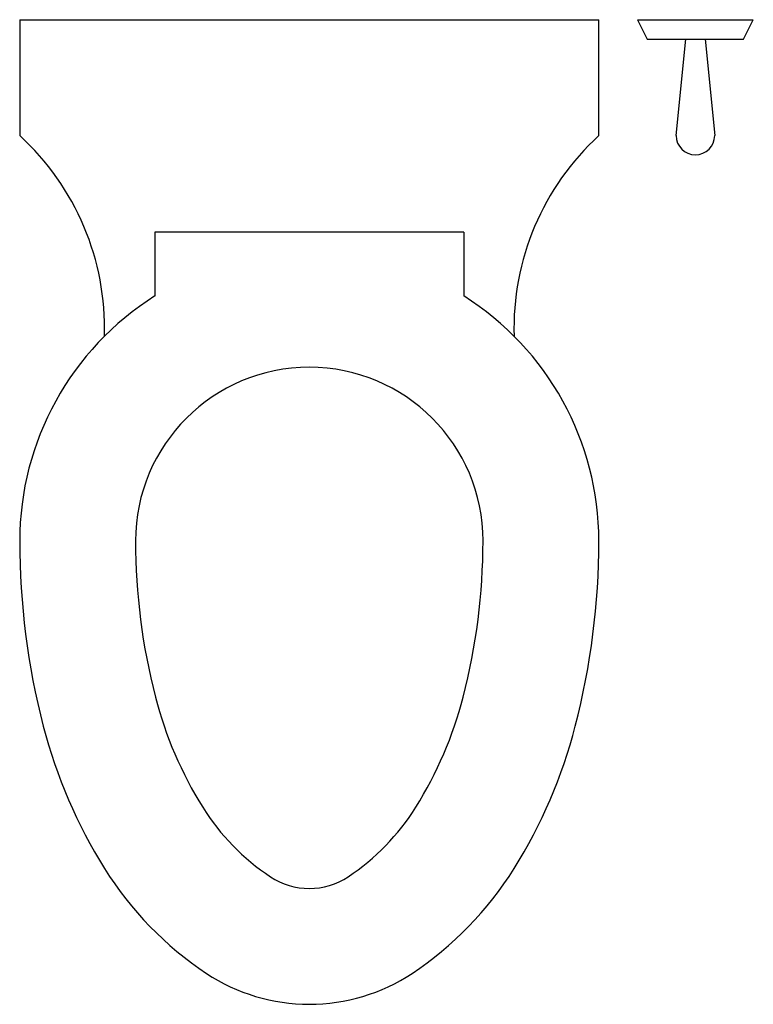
# Model space of a CAD drawing. Header units: millimetres. Extents: x 272.163 to 272.646, y 255.698 to 256.346.
import ezdxf

# ---------------------------------------------------------------- set-up
doc = ezdxf.new("R2010")
doc.units = ezdxf.units.MM
doc.layers.add('MSAN', color=6, linetype='Continuous')

# ---------------------------------------------------------------- blocks, each defined once
blk = doc.blocks.new('B-MS12')
at = {"layer": 'MSAN'}
for p, q in [((-0.1905, 0), (0.1905, 0)), ((-0.1905, 0), (-0.1905, -0.0762)), ((0.1905, -0.0762), (0.1905, 0)), ((0.2159, 0), (0.22225, -0.0127)), ((0.2159, 0), (0.2921, 0)), ((0.28575, -0.0127), (0.2921, 0)), ((0.22225, -0.0127), (0.28575, -0.0127)), ((0.2413, -0.0762), (0.24765, -0.0127)), ((0.26035, -0.0127), (0.2667, -0.0762)), ((-0.1016, -0.1397), (-0.1016, -0.18176)), ((0.1016, -0.1397), (-0.1016, -0.1397)), ((0.1016, -0.1397), (0.1016, -0.18176))]:
    blk.add_line(p, q, dxfattribs=at)
for points in [[(-0.1905, -0.3429, 0.063415), (-0.17499, -0.4647, 0.076468), (-0.1347, -0.55843, 0.107136), (-0.06762, -0.62733, 0.147373), (0, -0.6477, 0.147373), (0.06762, -0.62733, 0.107136), (0.1347, -0.55843, 0.076468), (0.17499, -0.4647, 0.063415), (0.1905, -0.3429, 0.063415)], [(-0.1143, -0.3429, 0.063415), (-0.10122, -0.44561, 0.076468), (-0.07009, -0.51804, 0.107136), (-0.02552, -0.56381, 0.147373), (0, -0.5715, 0.147373), (0.02552, -0.56381, 0.107136), (0.07009, -0.51804, 0.076468), (0.10122, -0.44561, 0.063415), (0.1143, -0.3429, 0.063415)]]:
    blk.add_lwpolyline(points, format="xyb", dxfattribs=at)
for centre, radius, start, end in [((-0.30692, -0.2032), 0.17228, 358.33784, 47.48955), ((0.30692, -0.2032), 0.17228, 132.51045, 181.66216), ((0.254, -0.0762), 0.0127, 180, 0), ((0, -0.3429), 0.1905, 122.23095, 180), ((0, -0.3429), 0.1905, 0, 57.76905), ((0, -0.3429), 0.1143, 0, 180)]:
    blk.add_arc(centre, radius, start, end, dxfattribs=at)

msp = doc.modelspace()

# ---------------------------------------------------------------- block references
at = {"layer": 'MSAN'}
msp.add_blockref('B-MS12', (272.35347, 256.34608), dxfattribs=at)

doc.saveas('drawing.dxf')
